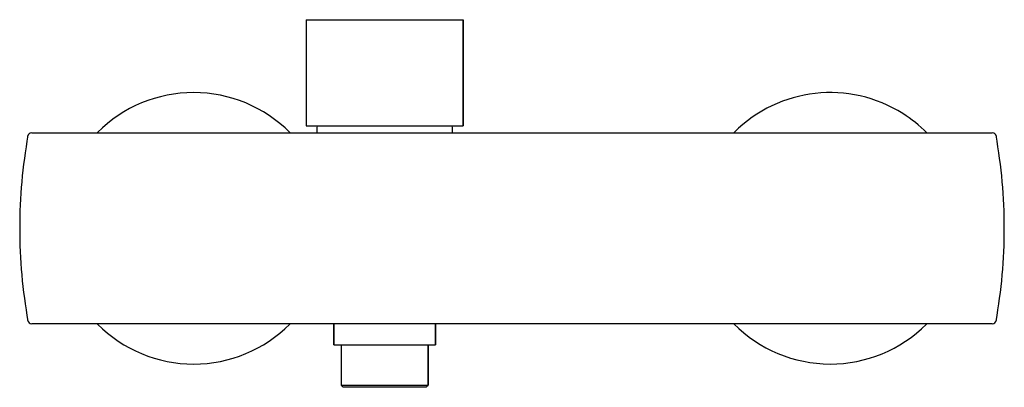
# Model space of a CAD drawing. Header units: millimetres. Extents: x 3745.676 to 3745.908, y 1749.776 to 1749.863.
import ezdxf

# ---------------------------------------------------------------- set-up
doc = ezdxf.new("R2010")
doc.units = ezdxf.units.MM
doc.layers.add('SANINDUSA', color=3, linetype='Continuous')

msp = doc.modelspace()

# ---------------------------------------------------------------- linework, layer by layer
at = {"layer": 'SANINDUSA'}
for p, q in [((3745.743180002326, 1749.862591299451), (3745.780180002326, 1749.862591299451)), ((3745.743180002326, 1749.862591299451), (3745.743180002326, 1749.837591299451)), ((3745.780180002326, 1749.862591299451), (3745.780180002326, 1749.837591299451)), ((3745.743180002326, 1749.837591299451), (3745.780180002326, 1749.837591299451)), ((3745.749680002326, 1749.785891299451), (3745.749680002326, 1749.790891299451)), ((3745.773680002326, 1749.790891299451), (3745.773680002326, 1749.785891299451)), ((3745.749680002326, 1749.785891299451), (3745.773680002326, 1749.785891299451)), ((3745.751430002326, 1749.785891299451), (3745.751430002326, 1749.776391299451)), ((3745.771930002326, 1749.785891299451), (3745.771930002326, 1749.776391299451)), ((3745.751430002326, 1749.776391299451), (3745.760910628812, 1749.776391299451)), ((3745.751930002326, 1749.775891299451), (3745.751430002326, 1749.776391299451)), ((3745.760948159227, 1749.775891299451), (3745.751930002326, 1749.775891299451)), ((3745.760910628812, 1749.776391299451), (3745.771930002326, 1749.776391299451)), ((3745.771430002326, 1749.775891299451), (3745.760948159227, 1749.775891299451)), ((3745.771430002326, 1749.775891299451), (3745.771930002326, 1749.776391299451))]:
    msp.add_line(p, q, dxfattribs=at)
at = {"layer": 'SANINDUSA', "flags": 128}
for points in [[(3745.745748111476, 1749.837591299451), (3745.745711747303, 1749.837052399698), (3745.745680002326, 1749.835891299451)], [(3745.777680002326, 1749.835891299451), (3745.777648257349, 1749.837052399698), (3745.777611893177, 1749.837591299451)]]:
    msp.add_lwpolyline(points, dxfattribs=at)
at = {"layer": 'SANINDUSA'}
for centre, radius, start, end in [((3745.716680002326, 1749.813391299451), 0.03200000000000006, 44.89942161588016, 135.073583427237), ((3745.866680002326, 1749.813391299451), 0.03199999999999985, 57.7279563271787, 135.015357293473), ((3745.866680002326, 1749.813391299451), 0.03200000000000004, 44.7411942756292, 57.7279563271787), ((3745.678519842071, 1749.834891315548), 0.0009999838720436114, 89.78885719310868, 169.9297258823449), ((3745.9048398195, 1749.834891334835), 0.0009999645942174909, 10.08897035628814, 90.07053410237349), ((3745.678519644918, 1749.791891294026), 0.0009999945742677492, 189.9432440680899, 270.0111090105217), ((3745.904839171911, 1749.791891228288), 0.0009999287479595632, 269.8582111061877, 349.6952653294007), ((3745.716680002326, 1749.813391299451), 0.03200000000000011, 224.9087471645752, 315.0817940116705), ((3745.866680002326, 1749.813391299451), 0.03200000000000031, 224.7533517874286, 315.0132953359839)]:
    msp.add_arc(centre, radius, start, end, dxfattribs=at)
for points in [[(3745.743180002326, 1749.862591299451), (3745.743180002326, 1749.837591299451)], [(3745.780180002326, 1749.837591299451), (3745.780180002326, 1749.862591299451)], [(3745.905774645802, 1749.791721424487), (3745.905776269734, 1749.791721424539)], [(3745.749680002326, 1749.790891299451), (3745.749680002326, 1749.785891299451)], [(3745.751430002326, 1749.790923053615), (3745.751430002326, 1749.790891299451)], [(3745.771930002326, 1749.790891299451), (3745.771930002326, 1749.790923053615)], [(3745.773680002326, 1749.785891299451), (3745.773680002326, 1749.790891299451)], [(3745.751430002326, 1749.785891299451), (3745.751430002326, 1749.776391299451)], [(3745.771930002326, 1749.776391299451), (3745.771930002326, 1749.785891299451)], [(3745.751430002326, 1749.776391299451), (3745.751930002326, 1749.775891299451)], [(3745.771430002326, 1749.775891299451), (3745.771930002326, 1749.776391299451)]]:
    msp.add_open_spline(points, degree=1, dxfattribs=at)
for points, knots in [([(3745.677579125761, 1749.835320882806), (3745.677036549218, 1749.831682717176), (3745.675952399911, 1749.824413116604), (3745.67554385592, 1749.813389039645), (3745.675952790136, 1749.802364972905), (3745.67703719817, 1749.795095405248), (3745.677579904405, 1749.791457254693)], [0, 0, 0, 0, 0.250231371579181, 0.4999998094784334, 0.7497683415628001, 0.9999999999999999, 0.9999999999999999, 0.9999999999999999, 0.9999999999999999]), ([(3745.678546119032, 1749.835891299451), (3745.67856551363, 1749.835891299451), (3745.678607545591, 1749.835891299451), (3745.679120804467, 1749.835891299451), (3745.679978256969, 1749.835891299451), (3745.681187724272, 1749.835891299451), (3745.682676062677, 1749.835891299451), (3745.684439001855, 1749.835891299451), (3745.686391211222, 1749.835891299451), (3745.688514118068, 1749.835891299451), (3745.691877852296, 1749.835891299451), (3745.695493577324, 1749.835891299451), (3745.699294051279, 1749.835891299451), (3745.703101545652, 1749.835891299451), (3745.70971787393, 1749.835891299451), (3745.71915422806, 1749.835891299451), (3745.727592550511, 1749.835891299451), (3745.733499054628, 1749.835891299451), (3745.736602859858, 1749.835891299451), (3745.739290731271, 1749.835891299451), (3745.741001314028, 1749.835891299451), (3745.741452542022, 1749.835891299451), (3745.742370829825, 1749.835891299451), (3745.743746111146, 1749.835891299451), (3745.745593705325, 1749.835891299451), (3745.747946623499, 1749.835891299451), (3745.750739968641, 1749.835891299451), (3745.753868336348, 1749.835891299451), (3745.757189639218, 1749.835891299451), (3745.760666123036, 1749.835891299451), (3745.764141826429, 1749.835891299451), (3745.767583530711, 1749.835891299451), (3745.770827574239, 1749.835891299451), (3745.773837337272, 1749.835891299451), (3745.77647668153, 1749.835891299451), (3745.7787204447, 1749.835891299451), (3745.780711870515, 1749.835891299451), (3745.78183828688, 1749.835891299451), (3745.782334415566, 1749.835891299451), (3745.783546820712, 1749.835891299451), (3745.78567827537, 1749.835891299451), (3745.788343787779, 1749.835891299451), (3745.790701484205, 1749.835891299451), (3745.794454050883, 1749.835891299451), (3745.800125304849, 1749.835891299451), (3745.830657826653, 1749.835891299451), (3745.860689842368, 1749.835891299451), (3745.889147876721, 1749.835891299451), (3745.893185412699, 1749.835891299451), (3745.895897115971, 1749.835891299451), (3745.898184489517, 1749.835891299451), (3745.900016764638, 1749.835891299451), (3745.901628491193, 1749.835891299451), (3745.902942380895, 1749.835891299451), (3745.903961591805, 1749.835891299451), (3745.904574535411, 1749.835891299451), (3745.90485670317, 1749.835891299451), (3745.904823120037, 1749.835891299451), (3745.904821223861, 1749.835891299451)], [0, 0, 0, 0, 0.007012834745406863, 0.01519821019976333, 0.02362191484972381, 0.0317845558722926, 0.0401810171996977, 0.04836658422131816, 0.05678819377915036, 0.0649801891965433, 0.07341173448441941, 0.09476917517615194, 0.1054520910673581, 0.1160893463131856, 0.1375007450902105, 0.1797261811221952, 0.2219516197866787, 0.2323817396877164, 0.2458004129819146, 0.2592001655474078, 0.2727894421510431, 0.2844366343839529, 0.296023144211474, 0.3077365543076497, 0.3197210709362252, 0.3325503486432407, 0.3457517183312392, 0.3585806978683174, 0.3717829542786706, 0.3845950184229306, 0.397776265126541, 0.4106289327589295, 0.4238557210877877, 0.4366777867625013, 0.4498693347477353, 0.462714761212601, 0.4759335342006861, 0.4942625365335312, 0.5033629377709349, 0.5127002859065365, 0.526283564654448, 0.5398610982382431, 0.5466580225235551, 0.5536576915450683, 0.5819841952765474, 0.6103119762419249, 0.8963802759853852, 0.9188158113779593, 0.9300350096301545, 0.9415604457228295, 0.9497366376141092, 0.9581506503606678, 0.9663273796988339, 0.9747411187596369, 0.9829347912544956, 0.9913700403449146, 0.9995127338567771, 0.9999999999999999, 0.9999999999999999, 0.9999999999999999, 0.9999999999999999]), ([(3745.90578010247, 1749.791457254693), (3745.906322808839, 1749.795095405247), (3745.907407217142, 1749.802364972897), (3745.907816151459, 1749.813389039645), (3745.907407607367, 1749.824413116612), (3745.906323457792, 1749.831682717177), (3745.905780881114, 1749.835320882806)], [0, 0, 0, 0, 0.2502316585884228, 0.5000001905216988, 0.7497686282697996, 1, 1, 1, 1]), ([(3745.814565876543, 1749.790891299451), (3745.810935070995, 1749.790891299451), (3745.807304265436, 1749.790891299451), (3745.801858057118, 1749.790891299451), (3745.800042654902, 1749.790891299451), (3745.797319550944, 1749.790891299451), (3745.796411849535, 1749.790891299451), (3745.79505030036, 1749.790891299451), (3745.794596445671, 1749.790891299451), (3745.793688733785, 1749.790891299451), (3745.793234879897, 1749.790891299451), (3745.792327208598, 1749.790891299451), (3745.791873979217, 1749.790891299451), (3745.790979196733, 1749.790891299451), (3745.790536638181, 1749.790891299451), (3745.789663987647, 1749.790891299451), (3745.789233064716, 1749.790891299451), (3745.788385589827, 1749.790891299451), (3745.787977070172, 1749.790891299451), (3745.787187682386, 1749.790891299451), (3745.78680694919, 1749.790891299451), (3745.786074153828, 1749.790891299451), (3745.785719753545, 1749.790891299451), (3745.784725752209, 1749.790891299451), (3745.784151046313, 1749.790891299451), (3745.783420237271, 1749.790891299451), (3745.78319736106, 1749.790891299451), (3745.782806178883, 1749.790891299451), (3745.782635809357, 1749.790891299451), (3745.782421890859, 1749.790891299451), (3745.782357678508, 1749.790891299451), (3745.782244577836, 1749.790891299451), (3745.782196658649, 1749.790891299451), (3745.782066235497, 1749.790891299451), (3745.781988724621, 1749.790891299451), (3745.781809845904, 1749.790891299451), (3745.78170904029, 1749.790891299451), (3745.781471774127, 1749.790891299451), (3745.781337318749, 1749.790891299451), (3745.780891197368, 1749.790891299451), (3745.78053931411, 1749.790891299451), (3745.779931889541, 1749.790891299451), (3745.779714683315, 1749.790891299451), (3745.77925612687, 1749.790891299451), (3745.779014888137, 1749.790891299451), (3745.778256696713, 1749.790891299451), (3745.777705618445, 1749.790891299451), (3745.776811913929, 1749.790891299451), (3745.776502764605, 1749.790891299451), (3745.775861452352, 1749.790891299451), (3745.775528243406, 1749.790891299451), (3745.774500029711, 1749.790891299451), (3745.773782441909, 1749.790891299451), (3745.772286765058, 1749.790891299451), (3745.771508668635, 1749.790891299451), (3745.769890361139, 1749.790891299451), (3745.769045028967, 1749.790891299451), (3745.767337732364, 1749.790891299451), (3745.766471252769, 1749.790891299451), (3745.764713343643, 1749.790891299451), (3745.763821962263, 1749.790891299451), (3745.762465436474, 1749.790891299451), (3745.762012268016, 1749.790891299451), (3745.761111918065, 1749.790891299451), (3745.760663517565, 1749.790891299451), (3745.759323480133, 1749.790891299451), (3745.758436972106, 1749.790891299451), (3745.757117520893, 1749.790891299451), (3745.756679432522, 1749.790891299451), (3745.755806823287, 1749.790891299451), (3745.755372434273, 1749.790891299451), (3745.754093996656, 1749.790891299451), (3745.753268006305, 1749.790891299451), (3745.75166712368, 1749.790891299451), (3745.750892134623, 1749.790891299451), (3745.749768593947, 1749.790891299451), (3745.749399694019, 1749.790891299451), (3745.748685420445, 1749.790891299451), (3745.74833891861, 1749.790891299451), (3745.7473309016, 1749.790891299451), (3745.746700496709, 1749.790891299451), (3745.745816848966, 1749.790891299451), (3745.745532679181, 1749.790891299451), (3745.744985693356, 1749.790891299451), (3745.744721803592, 1749.790891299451), (3745.743973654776, 1749.790891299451), (3745.743531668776, 1749.790891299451), (3745.742750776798, 1749.790891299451), (3745.742410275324, 1749.790891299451), (3745.741980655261, 1749.790891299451), (3745.741851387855, 1749.790891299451), (3745.741623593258, 1749.790891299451), (3745.741527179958, 1749.790891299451), (3745.741396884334, 1749.790891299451), (3745.74135549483, 1749.790891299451), (3745.74127371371, 1749.790891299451), (3745.741234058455, 1749.790891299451), (3745.741102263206, 1749.790891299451), (3745.740988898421, 1749.790891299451), (3745.740704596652, 1749.790891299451), (3745.740537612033, 1749.790891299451), (3745.740160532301, 1749.790891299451), (3745.739949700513, 1749.790891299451), (3745.739481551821, 1749.790891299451), (3745.739222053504, 1749.790891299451), (3745.738665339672, 1749.790891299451), (3745.738368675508, 1749.790891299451), (3745.737739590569, 1749.790891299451), (3745.737407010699, 1749.790891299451), (3745.736705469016, 1749.790891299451), (3745.736335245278, 1749.790891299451), (3745.735199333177, 1749.790891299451), (3745.734401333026, 1749.790891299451), (3745.733133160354, 1749.790891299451), (3745.732701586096, 1749.790891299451), (3745.731839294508, 1749.790891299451), (3745.73140606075, 1749.790891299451), (3745.73010228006, 1749.790891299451), (3745.72922759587, 1749.790891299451), (3745.727479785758, 1749.790891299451), (3745.726605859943, 1749.790891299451), (3745.724858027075, 1749.790891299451), (3745.723984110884, 1749.790891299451), (3745.719614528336, 1749.790891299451), (3745.716118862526, 1749.790891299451), (3745.709127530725, 1749.790891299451), (3745.705631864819, 1749.790891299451), (3745.70038836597, 1749.790891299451), (3745.698640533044, 1749.790891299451), (3745.696018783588, 1749.790891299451), (3745.695144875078, 1749.790891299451), (3745.693397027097, 1749.790891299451), (3745.692523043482, 1749.790891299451), (3745.691212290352, 1749.790891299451), (3745.690773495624, 1749.790891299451), (3745.689908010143, 1749.790891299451), (3745.689481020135, 1749.790891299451), (3745.688213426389, 1749.790891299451), (3745.687387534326, 1749.790891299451), (3745.685777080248, 1749.790891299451), (3745.685016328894, 1749.790891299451), (3745.683945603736, 1749.790891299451), (3745.683600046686, 1749.790891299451), (3745.68293222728, 1749.790891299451), (3745.682608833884, 1749.790891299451), (3745.681695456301, 1749.790891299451), (3745.681154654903, 1749.790891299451), (3745.680442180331, 1749.790891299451), (3745.680220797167, 1749.790891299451), (3745.679815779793, 1749.790891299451), (3745.679634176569, 1749.790891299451), (3745.6791502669, 1749.790891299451), (3745.678908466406, 1749.790891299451), (3745.678667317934, 1749.790891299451), (3745.678607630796, 1749.790891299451), (3745.67853193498, 1749.790891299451), (3745.678515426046, 1749.790891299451), (3745.678520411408, 1749.790891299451)], [0, 0, 0, 0, 0.06249999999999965, 0.06249999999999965, 0.09374999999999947, 0.09374999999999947, 0.1093749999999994, 0.1093749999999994, 0.1171874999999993, 0.1171874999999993, 0.1249999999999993, 0.1249999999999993, 0.1328124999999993, 0.1328124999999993, 0.1406249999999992, 0.1406249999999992, 0.1484374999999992, 0.1484374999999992, 0.1562499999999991, 0.1562499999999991, 0.1640624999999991, 0.1640624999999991, 0.1718749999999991, 0.1718749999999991, 0.1874999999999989, 0.1874999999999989, 0.1953124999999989, 0.1953124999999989, 0.2031249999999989, 0.2031249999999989, 0.2070312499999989, 0.2070312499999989, 0.2109374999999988, 0.2109374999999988, 0.2187499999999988, 0.2187499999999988, 0.2265624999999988, 0.2265624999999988, 0.2343749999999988, 0.2343749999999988, 0.2499999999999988, 0.2499999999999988, 0.2578124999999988, 0.2578124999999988, 0.2656249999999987, 0.2656249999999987, 0.2812499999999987, 0.2812499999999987, 0.2890624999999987, 0.2890624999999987, 0.2968749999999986, 0.2968749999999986, 0.3124999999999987, 0.3124999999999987, 0.3281249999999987, 0.3281249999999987, 0.3437499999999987, 0.3437499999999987, 0.3593749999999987, 0.3593749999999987, 0.3749999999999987, 0.3749999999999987, 0.3828124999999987, 0.3828124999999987, 0.3906249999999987, 0.3906249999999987, 0.4062499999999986, 0.4062499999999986, 0.4140624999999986, 0.4140624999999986, 0.4218749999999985, 0.4218749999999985, 0.4374999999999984, 0.4374999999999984, 0.4531249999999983, 0.4531249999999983, 0.4609374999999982, 0.4609374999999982, 0.4687499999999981, 0.4687499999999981, 0.4843749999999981, 0.4843749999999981, 0.4921874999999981, 0.4921874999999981, 0.499999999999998, 0.499999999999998, 0.515624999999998, 0.515624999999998, 0.531249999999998, 0.531249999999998, 0.5390624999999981, 0.5390624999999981, 0.5468749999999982, 0.5468749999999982, 0.5507812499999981, 0.5507812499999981, 0.5546874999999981, 0.5546874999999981, 0.5624999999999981, 0.5624999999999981, 0.570312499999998, 0.570312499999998, 0.578124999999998, 0.578124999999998, 0.585937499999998, 0.585937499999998, 0.5937499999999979, 0.5937499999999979, 0.6015624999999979, 0.6015624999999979, 0.6093749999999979, 0.6093749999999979, 0.6249999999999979, 0.6249999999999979, 0.6328124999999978, 0.6328124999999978, 0.6406249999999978, 0.6406249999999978, 0.6562499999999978, 0.6562499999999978, 0.6718749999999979, 0.6718749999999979, 0.6874999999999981, 0.6874999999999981, 0.7499999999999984, 0.7499999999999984, 0.8124999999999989, 0.8124999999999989, 0.8437499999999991, 0.8437499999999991, 0.8593749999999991, 0.8593749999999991, 0.8749999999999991, 0.8749999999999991, 0.8828124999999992, 0.8828124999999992, 0.8906249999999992, 0.8906249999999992, 0.9062499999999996, 0.9062499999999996, 0.9218749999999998, 0.9218749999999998, 0.9296874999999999, 0.9296874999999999, 0.9374999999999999, 0.9374999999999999, 0.9531249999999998, 0.9531249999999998, 0.9609374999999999, 0.9609374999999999, 0.96875, 0.96875, 0.984375, 0.984375, 0.9921875, 0.9921875, 1, 1, 1, 1]), ([(3745.904796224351, 1749.790891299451), (3745.904805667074, 1749.790891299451), (3745.904830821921, 1749.790891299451), (3745.904455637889, 1749.790891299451), (3745.903718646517, 1749.790891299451), (3745.902624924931, 1749.790891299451), (3745.901215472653, 1749.790891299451), (3745.899544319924, 1749.790891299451), (3745.897632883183, 1749.790891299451), (3745.895444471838, 1749.790891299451), (3745.892963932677, 1749.790891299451), (3745.888488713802, 1749.790891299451), (3745.871242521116, 1749.790891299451), (3745.845983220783, 1749.790891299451), (3745.823443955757, 1749.790891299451), (3745.814565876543, 1749.790891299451)], [0, 0, 0, 0, 0.01374402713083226, 0.03661326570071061, 0.05896048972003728, 0.08196593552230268, 0.1043488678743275, 0.1273836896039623, 0.1497598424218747, 0.1727910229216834, 0.1993008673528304, 0.2266760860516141, 0.3095500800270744, 0.7280359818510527, 0.9999999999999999, 0.9999999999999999, 0.9999999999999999, 0.9999999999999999])]:
    msp.add_open_spline(points, degree=3, knots=knots, dxfattribs=at)

doc.saveas('drawing.dxf')
